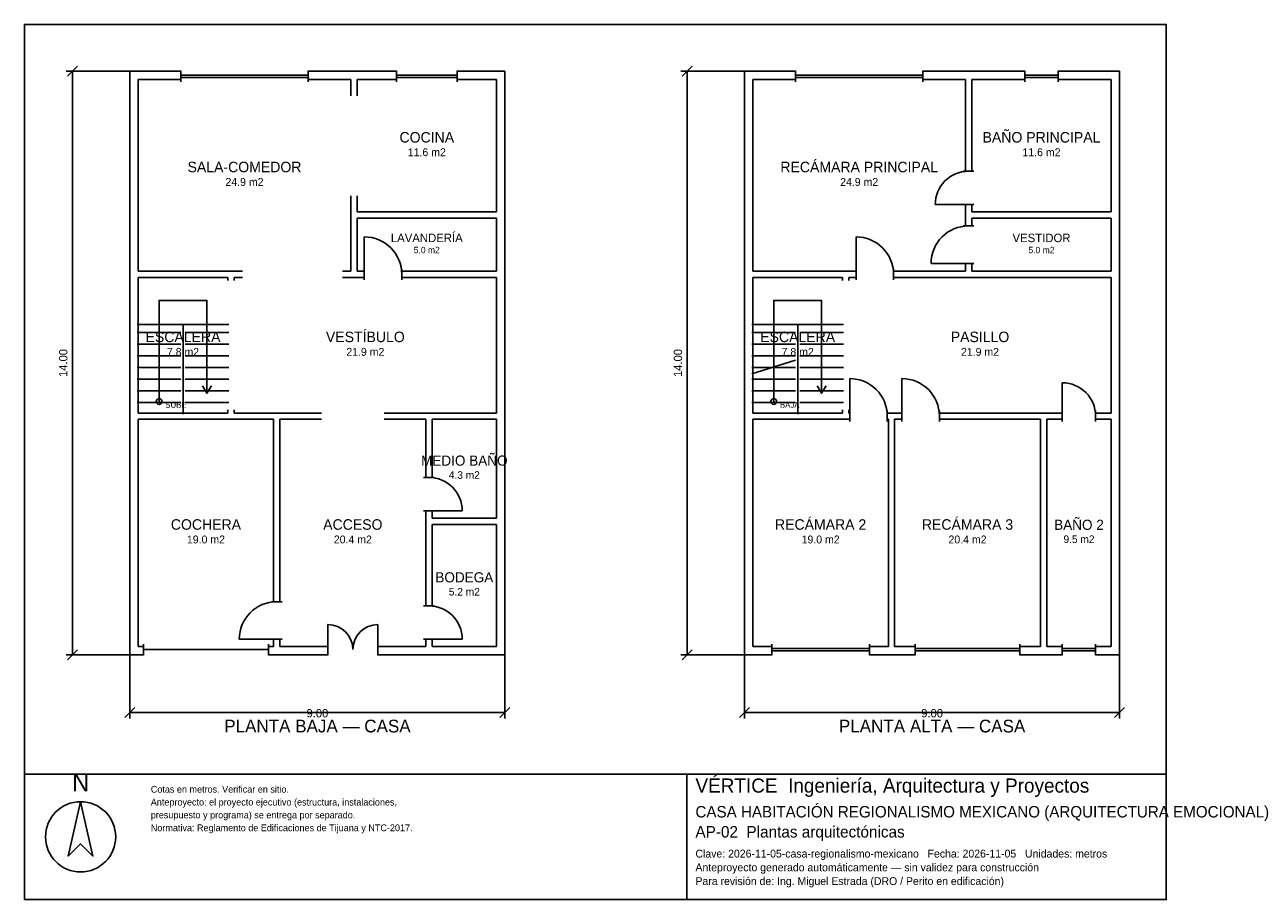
# Model space of a CAD drawing. Header units: metres. Extents: x -2.7 to 26.7, y -6 to 15.
import ezdxf
from ezdxf.enums import TextEntityAlignment as Align

# ---------------------------------------------------------------- set-up
doc = ezdxf.new("R2010")
doc.units = ezdxf.units.M
doc.header["$LTSCALE"] = 0.5
for name, color, linetype in [('A-AREA', 252, 'CONTINUOUS'), ('A-ESCALERA', 6, 'CONTINUOUS'), ('A-MUROS', 7, 'CONTINUOUS'), ('A-PUERTAS', 2, 'CONTINUOUS'), ('A-TEXTO', 3, 'CONTINUOUS'), ('A-VANOS', 4, 'CONTINUOUS'), ('COTAS', 8, 'CONTINUOUS'), ('LAMINA', 9, 'CONTINUOUS'), ('T-TITULO', 3, 'CONTINUOUS')]:
    doc.layers.add(name, color=color, linetype=linetype)
doc.styles.get("Standard").update_dxf_attribs({"font": 'txt', "width": 0.9})

msp = doc.modelspace()

# ---------------------------------------------------------------- linework, layer by layer
at = {"layer": 'A-ESCALERA'}
for p, q in [((0.05, 7.8), (2.25, 7.8)), ((1.15, 5.65), (1.15, 7.8)), ((14.8, 7.8), (17, 7.8)), ((15.9, 5.65), (15.9, 7.8)), ((0.05, 7.61), (1.1, 7.61)), ((1.2, 7.61), (2.25, 7.61)), ((14.8, 7.61), (15.85, 7.61)), ((15.95, 7.61), (17, 7.61)), ((0.05, 7.33), (1.1, 7.33)), ((0.05, 7.05), (1.1, 7.05)), ((1.2, 7.33), (2.25, 7.33)), ((1.2, 7.05), (2.25, 7.05)), ((14.8, 7.33), (15.85, 7.33)), ((14.8, 7.05), (15.85, 7.05)), ((15.95, 7.33), (17, 7.33)), ((15.95, 7.05), (17, 7.05)), ((0.05, 6.77), (1.1, 6.77)), ((1.2, 6.77), (2.25, 6.77)), ((14.8, 6.6175), (15.85, 6.94)), ((14.8, 6.77), (15.85, 6.77)), ((15.95, 6.77), (17, 6.77)), ((0.05, 6.49), (1.1, 6.49)), ((1.2, 6.49), (2.25, 6.49)), ((14.8, 6.49), (15.85, 6.49)), ((15.95, 6.49), (17, 6.49)), ((0.05, 6.21), (1.1, 6.21)), ((1.2, 6.21), (2.25, 6.21)), ((14.8, 6.21), (15.85, 6.21)), ((15.95, 6.21), (17, 6.21)), ((0.05, 5.93), (1.1, 5.93)), ((1.2, 5.93), (2.25, 5.93)), ((14.8, 5.93), (15.85, 5.93)), ((15.95, 5.93), (17, 5.93))]:
    msp.add_line(p, q, dxfattribs=at)
for points in [[(0.575, 5.95), (0.575, 8.375), (1.725, 8.375), (1.725, 6.15)], [(15.325, 5.95), (15.325, 8.375), (16.475, 8.375), (16.475, 6.15)], [(1.617, 6.33), (1.725, 6.15), (1.833, 6.33)], [(16.367, 6.33), (16.475, 6.15), (16.583, 6.33)]]:
    msp.add_lwpolyline(points, dxfattribs=at)
for centre in [(0.575, 5.95), (15.325, 5.95)]:
    msp.add_circle(centre, 0.07, dxfattribs=at)
at = {"layer": 'A-MUROS'}
for p, q in [((-0.125, 13.875), (1.095, 13.875)), ((-0.125, -0.125), (-0.125, 13.875)), ((1.095, 13.62), (1.095, 13.88)), ((4.155, 13.62), (4.155, 13.88)), ((4.155, 13.875), (6.273, 13.875)), ((6.273, 13.62), (6.273, 13.88)), ((7.727, 13.62), (7.727, 13.88)), ((7.727, 13.875), (8.875, 13.875)), ((8.875, -0.125), (8.875, 13.875)), ((14.625, 13.875), (15.845, 13.875)), ((14.625, -0.125), (14.625, 13.875)), ((15.845, 13.62), (15.845, 13.88)), ((18.905, 13.62), (18.905, 13.88)), ((18.905, 13.875), (21.35, 13.875)), ((21.35, 13.62), (21.35, 13.88)), ((22.15, 13.62), (22.15, 13.88)), ((22.15, 13.875), (23.625, 13.875)), ((23.625, -0.125), (23.625, 13.875)), ((0.075, 13.675), (1.095, 13.675)), ((0.075, 9.075), (0.075, 13.675)), ((4.155, 13.675), (5.175, 13.675)), ((5.175, 13.287), (5.175, 13.675)), ((5.325, 13.675), (6.273, 13.675)), ((5.325, 13.287), (5.325, 13.675)), ((7.727, 13.675), (8.675, 13.675)), ((8.675, 10.5), (8.675, 13.675)), ((14.825, 13.675), (15.845, 13.675)), ((14.825, 9.075), (14.825, 13.675)), ((18.905, 13.675), (19.925, 13.675)), ((19.925, 11.475), (19.925, 13.675)), ((20.075, 13.675), (21.35, 13.675)), ((20.075, 11.475), (20.075, 13.675)), ((22.15, 13.675), (23.425, 13.675)), ((23.425, 10.5), (23.425, 13.675)), ((19.87, 11.475), (20.13, 11.475)), ((5.175, 9.075), (5.175, 10.888)), ((5.325, 10.5), (5.325, 10.888)), ((19.87, 10.675), (20.13, 10.675)), ((19.925, 10.163), (19.925, 10.675)), ((20.075, 10.5), (20.075, 10.675)), ((5.325, 10.5), (8.675, 10.5)), ((5.325, 10.35), (8.675, 10.35)), ((5.325, 9.075), (5.325, 10.35)), ((8.675, 9.075), (8.675, 10.35)), ((20.075, 10.5), (23.425, 10.5)), ((20.075, 10.35), (23.425, 10.35)), ((20.075, 10.163), (20.075, 10.35)), ((23.425, 9.075), (23.425, 10.35)), ((19.87, 10.163), (20.13, 10.163)), ((5.5, 8.87), (5.5, 9.13)), ((6.4, 8.87), (6.4, 9.13)), ((17.3, 8.87), (17.3, 9.13)), ((18.2, 8.87), (18.2, 9.13)), ((19.87, 9.263), (20.13, 9.263)), ((19.925, 9.075), (19.925, 9.263)), ((20.075, 9.075), (20.075, 9.263)), ((0.075, 9.075), (2.575, 9.075)), ((0.075, 8.925), (2.225, 8.925)), ((0.075, 5.675), (0.075, 8.925)), ((2.225, 8.85), (2.225, 8.925)), ((2.375, 8.925), (2.575, 8.925)), ((2.375, 8.85), (2.375, 8.925)), ((4.975, 9.075), (5.175, 9.075)), ((4.975, 8.925), (5.5, 8.925)), ((5.325, 9.075), (5.5, 9.075)), ((6.4, 9.075), (8.675, 9.075)), ((6.4, 8.925), (8.675, 8.925)), ((8.675, 5.675), (8.675, 8.925)), ((14.825, 9.075), (17.3, 9.075)), ((14.825, 8.925), (16.975, 8.925)), ((14.825, 5.675), (14.825, 8.925)), ((16.975, 8.85), (16.975, 8.925)), ((17.125, 8.925), (17.3, 8.925)), ((17.125, 8.85), (17.125, 8.925)), ((18.2, 9.075), (19.925, 9.075)), ((18.2, 8.925), (23.425, 8.925)), ((20.075, 9.075), (23.425, 9.075)), ((23.425, 5.675), (23.425, 8.925)), ((0.075, 5.675), (2.225, 5.675)), ((2.225, 5.675), (2.225, 5.75)), ((2.375, 5.675), (2.375, 5.75)), ((2.375, 5.675), (4.475, 5.675)), ((5.975, 5.675), (8.675, 5.675)), ((14.825, 5.675), (16.975, 5.675)), ((16.975, 5.675), (16.975, 5.75)), ((17.125, 5.675), (17.125, 5.75)), ((17.125, 5.675), (17.15, 5.675)), ((17.15, 5.47), (17.15, 5.73)), ((18.05, 5.47), (18.05, 5.73)), ((18.05, 5.675), (18.4, 5.675)), ((18.4, 5.47), (18.4, 5.73)), ((19.3, 5.47), (19.3, 5.73)), ((19.3, 5.675), (22.25, 5.675)), ((22.25, 5.47), (22.25, 5.73)), ((23.05, 5.47), (23.05, 5.73)), ((23.05, 5.675), (23.425, 5.675)), ((0.075, 5.525), (3.325, 5.525)), ((0.075, 0.075), (0.075, 5.525)), ((3.325, 1.15), (3.325, 5.525)), ((3.475, 5.525), (4.475, 5.525)), ((3.475, 1.15), (3.475, 5.525)), ((5.975, 5.525), (6.975, 5.525)), ((6.975, 4.13), (6.975, 5.525)), ((7.125, 5.525), (8.675, 5.525)), ((7.125, 4.13), (7.125, 5.525)), ((8.675, 3.155), (8.675, 5.525)), ((14.825, 5.525), (17.15, 5.525)), ((14.825, 0.075), (14.825, 5.525)), ((18.05, 5.525), (18.075, 5.525)), ((18.075, 0.075), (18.075, 5.525)), ((18.225, 5.525), (18.4, 5.525)), ((18.225, 0.075), (18.225, 5.525)), ((19.3, 5.525), (21.725, 5.525)), ((21.725, 0.075), (21.725, 5.525)), ((21.875, 5.525), (22.25, 5.525)), ((21.875, 0.075), (21.875, 5.525)), ((23.05, 5.525), (23.425, 5.525)), ((23.425, 0.075), (23.425, 5.525)), ((6.92, 4.13), (7.18, 4.13)), ((6.92, 3.33), (7.18, 3.33)), ((6.975, 1.05), (6.975, 3.33)), ((7.125, 3.155), (7.125, 3.33)), ((7.125, 3.155), (8.675, 3.155)), ((7.125, 3.005), (8.675, 3.005)), ((7.125, 1.05), (7.125, 3.005)), ((8.675, 0.075), (8.675, 3.005)), ((3.27, 1.15), (3.53, 1.15)), ((6.92, 1.05), (7.18, 1.05)), ((0.075, 0.075), (0.2, 0.075)), ((0.2, -0.13), (0.2, 0.13)), ((3.2, -0.13), (3.2, 0.13)), ((3.2, 0.075), (3.325, 0.075)), ((3.27, 0.25), (3.53, 0.25)), ((3.325, 0.075), (3.325, 0.25)), ((3.475, 0.075), (3.475, 0.25)), ((3.475, 0.075), (4.625, 0.075)), ((4.625, -0.13), (4.625, 0.13)), ((5.825, -0.13), (5.825, 0.13)), ((5.825, 0.075), (6.975, 0.075)), ((6.92, 0.25), (7.18, 0.25)), ((6.975, 0.075), (6.975, 0.25)), ((7.125, 0.075), (7.125, 0.25)), ((7.125, 0.075), (8.675, 0.075)), ((14.825, 0.075), (15.276, 0.075)), ((15.276, -0.13), (15.276, 0.13)), ((17.624, -0.13), (17.624, 0.13)), ((17.624, 0.075), (18.075, 0.075)), ((18.225, 0.075), (18.717, 0.075)), ((18.717, -0.13), (18.717, 0.13)), ((21.233, -0.13), (21.233, 0.13)), ((21.233, 0.075), (21.725, 0.075)), ((21.875, 0.075), (22.25, 0.075)), ((22.25, -0.13), (22.25, 0.13)), ((23.05, -0.13), (23.05, 0.13)), ((23.05, 0.075), (23.425, 0.075)), ((-0.125, -0.125), (0.2, -0.125)), ((3.2, -0.125), (4.625, -0.125)), ((5.825, -0.125), (8.875, -0.125)), ((14.625, -0.125), (15.276, -0.125)), ((17.624, -0.125), (18.717, -0.125)), ((21.233, -0.125), (22.25, -0.125)), ((23.05, -0.125), (23.625, -0.125))]:
    msp.add_line(p, q, dxfattribs=at)
at = {"layer": 'A-PUERTAS'}
for p, q in [((20, 10.675), (19.2, 10.675)), ((5.5, 9), (5.5, 9.9)), ((17.3, 9), (17.3, 9.9)), ((20, 9.263), (19.1, 9.263)), ((17.15, 5.6), (17.15, 6.5)), ((18.4, 5.6), (18.4, 6.5)), ((22.25, 5.6), (22.25, 6.4)), ((7.05, 3.33), (7.85, 3.33)), ((4.625, 0), (4.625, 0.6)), ((5.825, 0), (5.825, 0.6)), ((3.4, 0.25), (2.5, 0.25)), ((7.05, 0.25), (7.85, 0.25))]:
    msp.add_line(p, q, dxfattribs=at)
for centre, radius, start, end in [((20, 10.675), 0.8, 90, 180), ((20, 9.263), 0.9, 90, 180), ((5.5, 9), 0.9, 0, 90), ((17.3, 9), 0.9, 0, 90), ((17.15, 5.6), 0.9, 0, 90), ((18.4, 5.6), 0.9, 0, 90), ((22.25, 5.6), 0.8, 0, 90), ((7.05, 3.33), 0.8, 0, 90), ((3.4, 0.25), 0.9, 90, 180), ((7.05, 0.25), 0.8, 0, 90), ((4.625, 0), 0.6, 0, 90), ((5.825, 0), 0.6, 90, 180)]:
    msp.add_arc(centre, radius, start, end, dxfattribs=at)
at = {"layer": 'A-VANOS'}
for p, q in [((1.095, 13.78), (4.155, 13.78)), ((1.095, 13.72), (4.155, 13.72)), ((6.273, 13.78), (7.727, 13.78)), ((6.273, 13.72), (7.727, 13.72)), ((15.845, 13.78), (18.905, 13.78)), ((15.845, 13.72), (18.905, 13.72)), ((21.35, 13.78), (22.15, 13.78)), ((21.35, 13.72), (22.15, 13.72)), ((0.2, 0), (3.2, 0)), ((15.276, 0.03), (17.624, 0.03)), ((18.717, 0.03), (21.233, 0.03)), ((22.25, 0.03), (23.05, 0.03)), ((15.276, -0.03), (17.624, -0.03)), ((18.717, -0.03), (21.233, -0.03)), ((22.25, -0.03), (23.05, -0.03))]:
    msp.add_line(p, q, dxfattribs=at)
at = {"layer": 'COTAS'}
for p, q in [((-0.125, 13.875), (-1.655, 13.875)), ((-1.625, 13.755), (-1.385, 13.995)), ((-1.505, -0.125), (-1.505, 13.875)), ((14.625, 13.875), (13.095, 13.875)), ((13.125, 13.755), (13.365, 13.995)), ((13.245, -0.125), (13.245, 13.875)), ((-0.125, -0.125), (-1.655, -0.125)), ((-1.625, -0.245), (-1.385, -0.005)), ((-0.125, -0.125), (-0.125, -1.655)), ((8.875, -0.125), (8.875, -1.655)), ((14.625, -0.125), (13.095, -0.125)), ((13.125, -0.245), (13.365, -0.005)), ((14.625, -0.125), (14.625, -1.655)), ((23.625, -0.125), (23.625, -1.655)), ((-0.245, -1.625), (-0.005, -1.385)), ((8.755, -1.625), (8.995, -1.385)), ((14.505, -1.625), (14.745, -1.385)), ((23.505, -1.625), (23.745, -1.385)), ((-0.125, -1.505), (8.875, -1.505)), ((14.625, -1.505), (23.625, -1.505))]:
    msp.add_line(p, q, dxfattribs=at)
at = {"layer": 'LAMINA'}
msp.add_line((13.237, -5.9939), (13.237, -2.9861), dxfattribs=at)
for points in [[(-2.655, -2.9861), (24.745, -2.9861), (24.745, 14.995), (-2.655, 14.995)], [(-2.655, -5.9939), (24.745, -5.9939), (24.745, -2.9861), (-2.655, -2.9861)], [(-1.3075, -3.6478), (-1.6023, -4.9532), (-1.3075, -4.6584), (-1.0128, -4.9532)]]:
    msp.add_lwpolyline(points, close=True, dxfattribs=at)
msp.add_circle((-1.3075, -4.49), 0.8422, dxfattribs=at)

# ---------------------------------------------------------------- texts
at = {"layer": 'A-AREA'}
for s, height, p in [('11.6 m2', 0.189, (7, 11.8355)), ('11.6 m2', 0.189, (21.75, 11.8355)), ('24.9 m2', 0.189, (2.625, 11.123)), ('24.9 m2', 0.189, (17.375, 11.123)), ('5.0 m2', 0.1527, (7, 9.5089)), ('5.0 m2', 0.1527, (21.75, 9.5089)), ('7.8 m2', 0.189, (1.15, 7.048)), ('21.9 m2', 0.189, (5.525, 7.048)), ('7.8 m2', 0.189, (15.9, 7.048)), ('21.9 m2', 0.189, (20.275, 7.048)), ('4.3 m2', 0.1821, (7.9, 4.0971)), ('19.0 m2', 0.189, (1.7, 2.548)), ('20.4 m2', 0.189, (5.225, 2.548)), ('19.0 m2', 0.189, (16.45, 2.548)), ('20.4 m2', 0.189, (19.975, 2.548)), ('9.5 m2', 0.1821, (22.65, 2.5571)), ('5.2 m2', 0.1821, (7.9, 1.2971))]:
    msp.add_text(s, height=height, dxfattribs=at).set_placement(p, align=Align.CENTER)
at = {"layer": 'A-ESCALERA'}
for s, p in [('SUBE', (0.725, 5.8)), ('BAJA', (15.475, 5.8))]:
    msp.add_text(s, height=0.14, dxfattribs=at).set_placement(p)
at = {"layer": 'A-TEXTO'}
for s, height, p in [('COCINA', 0.252, (7, 12.1631)), ('BAÑO PRINCIPAL', 0.252, (21.75, 12.1631)), ('RECÁMARA PRINCIPAL', 0.252, (17.375, 11.4506)), ('SALA-COMEDOR', 0.252, (2.625, 11.4506)), ('LAVANDERÍA', 0.2036, (7, 9.7736)), ('VESTIDOR', 0.2036, (21.75, 9.7736)), ('ESCALERA', 0.252, (1.15, 7.3756)), ('VESTÍBULO', 0.252, (5.525, 7.3756)), ('ESCALERA', 0.252, (15.9, 7.3756)), ('PASILLO', 0.252, (20.275, 7.3756)), ('MEDIO BAÑO', 0.2429, (7.9, 4.4129)), ('COCHERA', 0.252, (1.7, 2.8756)), ('ACCESO', 0.252, (5.225, 2.8756)), ('RECÁMARA 2', 0.252, (16.45, 2.8756)), ('RECÁMARA 3', 0.252, (19.975, 2.8756)), ('BAÑO 2', 0.2429, (22.65, 2.8729)), ('BODEGA', 0.2429, (7.9, 1.6129))]:
    msp.add_text(s, height=height, dxfattribs=at).set_placement(p, align=Align.CENTER)
at = {"layer": 'COTAS'}
for p in [(-1.625, 6.875), (13.125, 6.875)]:
    msp.add_text('14.00', height=0.2, rotation=90, dxfattribs=at).set_placement(p, align=Align.CENTER)
for p in [(4.375, -1.625), (19.125, -1.625)]:
    msp.add_text('9.00', height=0.2, dxfattribs=at).set_placement(p, align=Align.CENTER)
at = {"layer": 'LAMINA'}
msp.add_text('N', height=0.4211, dxfattribs=at).set_placement((-1.3075, -3.3952), align=Align.CENTER)
for s, height, p in [('VÉRTICE  Ingeniería, Arquitectura y Proyectos', 0.34, (13.4462, -3.4307)), ('Cotas en metros. Verificar en sitio.', 0.1622, (0.3768, -3.4307)), ('Anteproyecto: el proyecto ejecutivo (estructura, instalaciones,', 0.1622, (0.3768, -3.7388)), ('CASA HABITACIÓN REGIONALISMO MEXICANO (ARQUITECTURA EMOCIONAL)', 0.2746, (13.4462, -4.0258)), ('presupuesto y programa) se entrega por separado.', 0.1622, (0.3768, -4.0469)), ('Normativa: Reglamento de Edificaciones de Tijuana y NTC-2017.', 0.1622, (0.3768, -4.355)), ('AP-02  Plantas arquitectónicas', 0.2746, (13.4462, -4.5063)), ('Clave: 2026-11-05-casa-regionalismo-mexicano   Fecha: 2026-11-05   Unidades: metros', 0.1883, (13.4462, -4.9869)), ('Anteproyecto generado automáticamente — sin validez para construcción', 0.1883, (13.4462, -5.3165)), ('Para revisión de: Ing. Miguel Estrada (DRO / Perito en edificación)', 0.1883, (13.4462, -5.646))]:
    msp.add_text(s, height=height, dxfattribs=at).set_placement(p)
at = {"layer": 'T-TITULO'}
for s, p in [('PLANTA BAJA — CASA', (4.375, -1.9861)), ('PLANTA ALTA — CASA', (19.125, -1.9861))]:
    msp.add_text(s, height=0.3056, dxfattribs=at).set_placement(p, align=Align.CENTER)

doc.saveas('drawing.dxf')
